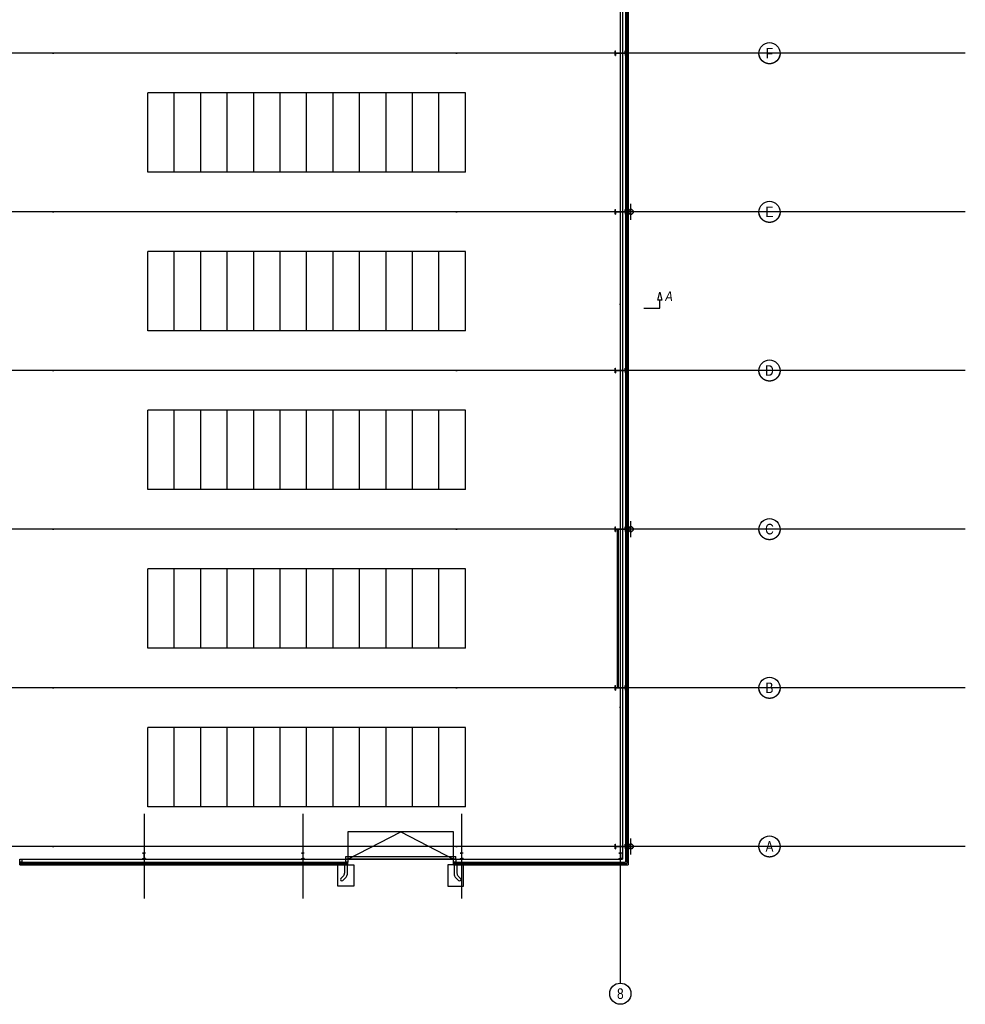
# Model space of a CAD drawing. Header units: millimetres. Extents: x 226749 to 325316, y -44191 to 40236.
# Tile 44 of 164: x 289578 to 325316, y -44191 to -6953. Entities that reach past the tile are written whole.
import ezdxf

# ---------------------------------------------------------------- set-up
doc = ezdxf.new("R2010")
doc.units = ezdxf.units.MM
doc.header["$LTSCALE"] = 100
doc.linetypes.add('DASHDOT', pattern=[25.4, 12.7, -6.35, 0, -6.35])
doc.linetypes.add('HIDDEN', pattern=[9.525, 6.35, -3.175])
doc.layers.add('KG_Building', color=8, linetype='Continuous')
doc.layers.add('KG_BuildingAxis', color=4, linetype='DASHDOT')
doc.styles.add('wymiar', font='arial.ttf', dxfattribs={"width": 0.8})

msp = doc.modelspace()

# ---------------------------------------------------------------- linework, layer by layer
at = {"ltscale": 6}
for p, q in [((312278.43, 39436.07), (312278.43, -43390.58)), ((325315.93, -8220), (268778.43, -8220)), ((325315.93, -14220), (268778.43, -14220)), ((325315.93, -20220), (268778.43, -20220)), ((325315.93, -26220), (268778.43, -26220)), ((325315.93, -32220), (268778.43, -32220)), ((325315.93, -38220), (268778.43, -38220))]:
    msp.add_line(p, q, dxfattribs=at)
at = {"ltscale": 0.45}
for p, q in [((312528.43, 16430), (312528.43, -38870)), ((312528.43, 16430), (312528.43, -38870)), ((289578.43, -38870), (301978.43, -38870)), ((289578.43, -38870), (301978.43, -38870)), ((305978.43, -38870), (312528.43, -38870)), ((305978.43, -38870), (312528.43, -38870))]:
    msp.add_line(p, q, dxfattribs=at)
for p, q in [((312578.43, 16480), (312578.43, -38920)), ((312578.43, 16480), (312578.43, -38920)), ((312358.43, 16260), (312358.43, -38700)), ((312358.43, 16260), (312358.43, -38700)), ((312478.43, 16380), (312478.43, -38820)), ((312478.43, 16380), (312478.43, -38820)), ((312078.43, -8130), (312091.93, -8130)), ((312078.43, -8310), (312078.43, -8130)), ((312078.43, -8130), (312091.93, -8130)), ((312078.43, -8310), (312078.43, -8130)), ((312091.93, -8194.7), (312091.93, -8130)), ((312091.93, -8194.7), (312091.93, -8130)), ((312464.93, -8130), (312478.43, -8130)), ((312464.93, -8194.7), (312464.93, -8130)), ((312464.93, -8130), (312478.43, -8130)), ((312464.93, -8194.7), (312464.93, -8130)), ((312478.43, -8310), (312478.43, -8130)), ((312478.43, -8310), (312478.43, -8130)), ((312078.43, -8310), (312091.93, -8310)), ((312078.43, -8310), (312091.93, -8310)), ((312091.93, -8245.3), (312091.93, -8310)), ((312091.93, -8245.3), (312091.93, -8310)), ((312112.93, -8215.7), (312443.93, -8215.7)), ((312112.93, -8215.7), (312443.93, -8215.7)), ((312112.93, -8224.3), (312443.93, -8224.3)), ((312112.93, -8224.3), (312443.93, -8224.3)), ((312464.93, -8245.3), (312464.93, -8310)), ((312464.93, -8245.3), (312464.93, -8310)), ((312464.93, -8310), (312478.43, -8310)), ((312464.93, -8310), (312478.43, -8310)), ((312078.43, -14130), (312091.93, -14130)), ((312078.43, -14310), (312078.43, -14130)), ((312078.43, -14130), (312091.93, -14130)), ((312078.43, -14310), (312078.43, -14130)), ((312091.93, -14194.7), (312091.93, -14130)), ((312091.93, -14194.7), (312091.93, -14130)), ((312464.93, -14130), (312478.43, -14130)), ((312464.93, -14194.7), (312464.93, -14130)), ((312464.93, -14130), (312478.43, -14130)), ((312464.93, -14194.7), (312464.93, -14130)), ((312478.43, -14310), (312478.43, -14130)), ((312478.43, -14310), (312478.43, -14130)), ((312678.43, -14520), (312678.43, -13920)), ((312678.43, -14520), (312678.43, -13920)), ((312078.43, -14310), (312091.93, -14310)), ((312078.43, -14310), (312091.93, -14310)), ((312091.93, -14245.3), (312091.93, -14310)), ((312091.93, -14245.3), (312091.93, -14310)), ((312112.93, -14215.7), (312443.93, -14215.7)), ((312112.93, -14215.7), (312443.93, -14215.7)), ((312112.93, -14224.3), (312443.93, -14224.3)), ((312112.93, -14224.3), (312443.93, -14224.3)), ((312464.93, -14245.3), (312464.93, -14310)), ((312464.93, -14245.3), (312464.93, -14310)), ((312464.93, -14310), (312478.43, -14310)), ((312464.93, -14310), (312478.43, -14310)), ((312078.43, -20130), (312091.93, -20130)), ((312078.43, -20310), (312078.43, -20130)), ((312078.43, -20130), (312091.93, -20130)), ((312078.43, -20310), (312078.43, -20130)), ((312078.43, -20310), (312091.93, -20310)), ((312078.43, -20310), (312091.93, -20310)), ((312091.93, -20194.7), (312091.93, -20130)), ((312091.93, -20194.7), (312091.93, -20130)), ((312091.93, -20245.3), (312091.93, -20310)), ((312091.93, -20245.3), (312091.93, -20310)), ((312112.93, -20215.7), (312443.93, -20215.7)), ((312112.93, -20215.7), (312443.93, -20215.7)), ((312112.93, -20224.3), (312443.93, -20224.3)), ((312112.93, -20224.3), (312443.93, -20224.3)), ((312464.93, -20130), (312478.43, -20130)), ((312464.93, -20194.7), (312464.93, -20130)), ((312464.93, -20130), (312478.43, -20130)), ((312464.93, -20194.7), (312464.93, -20130)), ((312464.93, -20245.3), (312464.93, -20310)), ((312464.93, -20245.3), (312464.93, -20310)), ((312464.93, -20310), (312478.43, -20310)), ((312464.93, -20310), (312478.43, -20310)), ((312478.43, -20310), (312478.43, -20130)), ((312478.43, -20310), (312478.43, -20130)), ((312678.43, -26520), (312678.43, -25920)), ((312678.43, -26520), (312678.43, -25920)), ((312078.43, -26130), (312091.93, -26130)), ((312078.43, -26310), (312078.43, -26130)), ((312078.43, -26130), (312091.93, -26130)), ((312078.43, -26310), (312078.43, -26130)), ((312078.43, -26310), (312091.93, -26310)), ((312078.43, -26310), (312091.93, -26310)), ((312091.93, -26194.7), (312091.93, -26130)), ((312091.93, -26194.7), (312091.93, -26130)), ((312091.93, -26245.3), (312091.93, -26310)), ((312091.93, -26245.3), (312091.93, -26310)), ((312112.93, -26215.7), (312443.93, -26215.7)), ((312112.93, -26215.7), (312443.93, -26215.7)), ((312112.93, -26224.3), (312443.93, -26224.3)), ((312112.93, -26224.3), (312443.93, -26224.3)), ((312464.93, -26130), (312478.43, -26130)), ((312464.93, -26194.7), (312464.93, -26130)), ((312464.93, -26130), (312478.43, -26130)), ((312464.93, -26194.7), (312464.93, -26130)), ((312464.93, -26245.3), (312464.93, -26310)), ((312464.93, -26245.3), (312464.93, -26310)), ((312464.93, -26310), (312478.43, -26310)), ((312464.93, -26310), (312478.43, -26310)), ((312478.43, -26310), (312478.43, -26130)), ((312478.43, -26310), (312478.43, -26130)), ((312078.43, -32130), (312091.93, -32130)), ((312078.43, -32310), (312078.43, -32130)), ((312078.43, -32130), (312091.93, -32130)), ((312078.43, -32310), (312078.43, -32130)), ((312078.43, -32310), (312091.93, -32310)), ((312078.43, -32310), (312091.93, -32310)), ((312091.93, -32194.7), (312091.93, -32130)), ((312091.93, -32194.7), (312091.93, -32130)), ((312091.93, -32245.3), (312091.93, -32310)), ((312091.93, -32245.3), (312091.93, -32310)), ((312112.93, -32215.7), (312443.93, -32215.7)), ((312112.93, -32215.7), (312443.93, -32215.7)), ((312112.93, -32224.3), (312443.93, -32224.3)), ((312112.93, -32224.3), (312443.93, -32224.3)), ((312464.93, -32130), (312478.43, -32130)), ((312464.93, -32194.7), (312464.93, -32130)), ((312464.93, -32130), (312478.43, -32130)), ((312464.93, -32194.7), (312464.93, -32130)), ((312464.93, -32245.3), (312464.93, -32310)), ((312464.93, -32245.3), (312464.93, -32310)), ((312464.93, -32310), (312478.43, -32310)), ((312464.93, -32310), (312478.43, -32310)), ((312478.43, -32310), (312478.43, -32130)), ((312478.43, -32310), (312478.43, -32130)), ((312678.43, -38520), (312678.43, -37920)), ((312678.43, -38520), (312678.43, -37920)), ((312078.43, -38130), (312091.93, -38130)), ((312078.43, -38310), (312078.43, -38130)), ((312078.43, -38130), (312091.93, -38130)), ((312078.43, -38310), (312078.43, -38130)), ((312078.43, -38310), (312091.93, -38310)), ((312078.43, -38310), (312091.93, -38310)), ((312091.93, -38194.7), (312091.93, -38130)), ((312091.93, -38194.7), (312091.93, -38130)), ((312091.93, -38245.3), (312091.93, -38310)), ((312091.93, -38245.3), (312091.93, -38310)), ((312112.93, -38215.7), (312443.93, -38215.7)), ((312112.93, -38215.7), (312443.93, -38215.7)), ((312112.93, -38224.3), (312443.93, -38224.3)), ((312112.93, -38224.3), (312443.93, -38224.3)), ((312464.93, -38130), (312478.43, -38130)), ((312464.93, -38194.7), (312464.93, -38130)), ((312464.93, -38130), (312478.43, -38130)), ((312464.93, -38194.7), (312464.93, -38130)), ((312464.93, -38245.3), (312464.93, -38310)), ((312464.93, -38245.3), (312464.93, -38310)), ((312464.93, -38310), (312478.43, -38310)), ((312464.93, -38310), (312478.43, -38310)), ((312478.43, -38310), (312478.43, -38130)), ((312478.43, -38310), (312478.43, -38130)), ((289578.43, -38700), (312358.43, -38700)), ((289578.43, -38820), (289578.43, -38700)), ((289578.43, -38700), (289658.43, -38700)), ((289578.43, -38700), (312358.43, -38700)), ((289658.43, -38700), (289658.43, -38820)), ((294223.43, -38470), (294223.43, -38479.2)), ((294333.43, -38470), (294223.43, -38470)), ((294223.43, -38470), (294223.43, -38479.2)), ((294333.43, -38470), (294223.43, -38470)), ((294223.43, -38479.2), (294263.48, -38479.2)), ((294223.43, -38479.2), (294263.48, -38479.2)), ((294223.43, -38680.8), (294223.43, -38690)), ((294223.43, -38680.8), (294263.48, -38680.8)), ((294223.43, -38680.8), (294223.43, -38690)), ((294223.43, -38680.8), (294263.48, -38680.8)), ((294333.43, -38690), (294223.43, -38690)), ((294333.43, -38690), (294223.43, -38690)), ((294275.48, -38491.2), (294275.48, -38668.8)), ((294275.48, -38491.2), (294275.48, -38668.8)), ((294281.38, -38491.2), (294281.38, -38668.8)), ((294281.38, -38491.2), (294281.38, -38668.8)), ((294333.43, -38479.2), (294293.38, -38479.2)), ((294333.43, -38479.2), (294293.38, -38479.2)), ((294333.43, -38680.8), (294293.38, -38680.8)), ((294333.43, -38680.8), (294293.38, -38680.8)), ((294333.43, -38470), (294333.43, -38479.2)), ((294333.43, -38470), (294333.43, -38479.2)), ((294333.43, -38680.8), (294333.43, -38690)), ((294333.43, -38680.8), (294333.43, -38690)), ((300223.43, -38470), (300223.43, -38479.2)), ((300333.43, -38470), (300223.43, -38470)), ((300223.43, -38470), (300223.43, -38479.2)), ((300333.43, -38470), (300223.43, -38470)), ((300223.43, -38479.2), (300263.48, -38479.2)), ((300223.43, -38479.2), (300263.48, -38479.2)), ((300223.43, -38680.8), (300223.43, -38690)), ((300223.43, -38680.8), (300263.48, -38680.8)), ((300223.43, -38680.8), (300223.43, -38690)), ((300223.43, -38680.8), (300263.48, -38680.8)), ((300333.43, -38690), (300223.43, -38690)), ((300333.43, -38690), (300223.43, -38690)), ((300275.48, -38491.2), (300275.48, -38668.8)), ((300275.48, -38491.2), (300275.48, -38668.8)), ((300281.38, -38491.2), (300281.38, -38668.8)), ((300281.38, -38491.2), (300281.38, -38668.8)), ((300333.43, -38479.2), (300293.38, -38479.2)), ((300333.43, -38479.2), (300293.38, -38479.2)), ((300333.43, -38680.8), (300293.38, -38680.8)), ((300333.43, -38680.8), (300293.38, -38680.8)), ((300333.43, -38470), (300333.43, -38479.2)), ((300333.43, -38470), (300333.43, -38479.2)), ((300333.43, -38680.8), (300333.43, -38690)), ((300333.43, -38680.8), (300333.43, -38690)), ((301898.43, -38700), (301898.43, -38600)), ((301898.43, -38600), (306058.43, -38600)), ((301898.43, -38700), (301898.43, -38600)), ((301898.43, -38600), (306058.43, -38600)), ((306058.43, -38700), (301898.43, -38700)), ((301898.43, -38820), (301898.43, -38700)), ((301898.43, -38700), (301978.43, -38700)), ((306058.43, -38700), (301898.43, -38700)), ((301978.43, -38700), (301978.43, -38820)), ((305978.43, -38820), (305978.43, -38700)), ((305978.43, -38700), (306058.43, -38700)), ((306058.43, -38700), (306058.43, -38600)), ((306058.43, -38700), (306058.43, -38600)), ((306058.43, -38700), (306058.43, -38820)), ((306223.43, -38470), (306223.43, -38479.2)), ((306333.43, -38470), (306223.43, -38470)), ((306223.43, -38470), (306223.43, -38479.2)), ((306333.43, -38470), (306223.43, -38470)), ((306223.43, -38479.2), (306263.48, -38479.2)), ((306223.43, -38479.2), (306263.48, -38479.2)), ((306223.43, -38680.8), (306223.43, -38690)), ((306223.43, -38680.8), (306263.48, -38680.8)), ((306223.43, -38680.8), (306223.43, -38690)), ((306223.43, -38680.8), (306263.48, -38680.8)), ((306333.43, -38690), (306223.43, -38690)), ((306333.43, -38690), (306223.43, -38690)), ((306275.48, -38491.2), (306275.48, -38668.8)), ((306275.48, -38491.2), (306275.48, -38668.8)), ((306281.38, -38491.2), (306281.38, -38668.8)), ((306281.38, -38491.2), (306281.38, -38668.8)), ((306333.43, -38479.2), (306293.38, -38479.2)), ((306333.43, -38479.2), (306293.38, -38479.2)), ((306333.43, -38680.8), (306293.38, -38680.8)), ((306333.43, -38680.8), (306293.38, -38680.8)), ((306333.43, -38470), (306333.43, -38479.2)), ((306333.43, -38470), (306333.43, -38479.2)), ((306333.43, -38680.8), (306333.43, -38690)), ((306333.43, -38680.8), (306333.43, -38690)), ((312223.43, -38470), (312223.43, -38479.2)), ((312333.43, -38470), (312223.43, -38470)), ((312223.43, -38470), (312223.43, -38479.2)), ((312333.43, -38470), (312223.43, -38470)), ((312223.43, -38479.2), (312263.48, -38479.2)), ((312223.43, -38479.2), (312263.48, -38479.2)), ((312223.43, -38680.8), (312223.43, -38690)), ((312223.43, -38680.8), (312263.48, -38680.8)), ((312223.43, -38680.8), (312223.43, -38690)), ((312223.43, -38680.8), (312263.48, -38680.8)), ((312333.43, -38690), (312223.43, -38690)), ((312333.43, -38690), (312223.43, -38690)), ((312275.48, -38491.2), (312275.48, -38668.8)), ((312275.48, -38491.2), (312275.48, -38668.8)), ((312281.38, -38491.2), (312281.38, -38668.8)), ((312281.38, -38491.2), (312281.38, -38668.8)), ((312333.43, -38479.2), (312293.38, -38479.2)), ((312333.43, -38479.2), (312293.38, -38479.2)), ((312333.43, -38680.8), (312293.38, -38680.8)), ((312333.43, -38680.8), (312293.38, -38680.8)), ((312333.43, -38470), (312333.43, -38479.2)), ((312333.43, -38470), (312333.43, -38479.2)), ((312333.43, -38680.8), (312333.43, -38690)), ((312333.43, -38680.8), (312333.43, -38690)), ((289578.43, -38820), (301978.43, -38820)), ((289578.43, -38920), (289578.43, -38820)), ((289578.43, -38920), (289578.43, -38820)), ((289658.43, -38820), (289578.43, -38820)), ((289578.43, -38820), (301978.43, -38820)), ((289578.43, -38920), (289578.43, -38820)), ((289578.43, -38920), (289578.43, -38820)), ((289578.43, -38920), (301978.43, -38920)), ((289578.43, -38920), (301978.43, -38920)), ((301978.43, -38820), (301898.43, -38820)), ((301978.43, -38920), (301978.43, -38820)), ((301978.43, -38920), (301978.43, -38820)), ((305978.43, -38820), (312478.43, -38820)), ((305978.43, -38920), (305978.43, -38820)), ((306058.43, -38820), (305978.43, -38820)), ((305978.43, -38820), (312478.43, -38820)), ((305978.43, -38920), (305978.43, -38820)), ((305978.43, -38920), (312578.43, -38920)), ((305978.43, -38920), (312578.43, -38920))]:
    msp.add_line(p, q)
at = {"ltscale": 50}
for p, q in [((306422.24, -9720), (294422.24, -9720)), ((294422.24, -12720), (294422.24, -9720)), ((295422.24, -12720), (295422.24, -9720)), ((296422.24, -12720), (296422.24, -9720)), ((297422.24, -12720), (297422.24, -9720)), ((298422.24, -12720), (298422.24, -9720)), ((299422.24, -12720), (299422.24, -9720)), ((300422.24, -12720), (300422.24, -9720)), ((301422.24, -12720), (301422.24, -9720)), ((302422.24, -12720), (302422.24, -9720)), ((303422.24, -12720), (303422.24, -9720)), ((304422.24, -12720), (304422.24, -9720)), ((305422.24, -12720), (305422.24, -9720)), ((306422.24, -12720), (306422.24, -9720)), ((306422.24, -12720), (294422.24, -12720)), ((306422.24, -15720), (294422.24, -15720)), ((294422.24, -18720), (294422.24, -15720)), ((295422.24, -18720), (295422.24, -15720)), ((296422.24, -18720), (296422.24, -15720)), ((297422.24, -18720), (297422.24, -15720)), ((298422.24, -18720), (298422.24, -15720)), ((299422.24, -18720), (299422.24, -15720)), ((300422.24, -18720), (300422.24, -15720)), ((301422.24, -18720), (301422.24, -15720)), ((302422.24, -18720), (302422.24, -15720)), ((303422.24, -18720), (303422.24, -15720)), ((304422.24, -18720), (304422.24, -15720)), ((305422.24, -18720), (305422.24, -15720)), ((306422.24, -18720), (306422.24, -15720)), ((306422.24, -18720), (294422.24, -18720)), ((306422.24, -21720), (294422.24, -21720)), ((294422.24, -24720), (294422.24, -21720)), ((295422.24, -24720), (295422.24, -21720)), ((296422.24, -24720), (296422.24, -21720)), ((297422.24, -24720), (297422.24, -21720)), ((298422.24, -24720), (298422.24, -21720)), ((299422.24, -24720), (299422.24, -21720)), ((300422.24, -24720), (300422.24, -21720)), ((301422.24, -24720), (301422.24, -21720)), ((302422.24, -24720), (302422.24, -21720)), ((303422.24, -24720), (303422.24, -21720)), ((304422.24, -24720), (304422.24, -21720)), ((305422.24, -24720), (305422.24, -21720)), ((306422.24, -24720), (306422.24, -21720)), ((306422.24, -24720), (294422.24, -24720)), ((306422.24, -27720), (294422.24, -27720)), ((294422.24, -30720), (294422.24, -27720)), ((295422.24, -30720), (295422.24, -27720)), ((296422.24, -30720), (296422.24, -27720)), ((297422.24, -30720), (297422.24, -27720)), ((298422.24, -30720), (298422.24, -27720)), ((299422.24, -30720), (299422.24, -27720)), ((300422.24, -30720), (300422.24, -27720)), ((301422.24, -30720), (301422.24, -27720)), ((302422.24, -30720), (302422.24, -27720)), ((303422.24, -30720), (303422.24, -27720)), ((304422.24, -30720), (304422.24, -27720)), ((305422.24, -30720), (305422.24, -27720)), ((306422.24, -30720), (306422.24, -27720)), ((306422.24, -30720), (294422.24, -30720)), ((306422.24, -33720), (294422.24, -33720)), ((294422.24, -36720), (294422.24, -33720)), ((295422.24, -36720), (295422.24, -33720)), ((296422.24, -36720), (296422.24, -33720)), ((297422.24, -36720), (297422.24, -33720)), ((298422.24, -36720), (298422.24, -33720)), ((299422.24, -36720), (299422.24, -33720)), ((300422.24, -36720), (300422.24, -33720)), ((301422.24, -36720), (301422.24, -33720)), ((302422.24, -36720), (302422.24, -33720)), ((303422.24, -36720), (303422.24, -33720)), ((304422.24, -36720), (304422.24, -33720)), ((305422.24, -36720), (305422.24, -33720)), ((306422.24, -36720), (306422.24, -33720)), ((306422.24, -36720), (294422.24, -36720))]:
    msp.add_line(p, q, dxfattribs=at)
at = {"lineweight": 30, "ltscale": 0.05}
for p, q in [((313168.07, -17858.11), (313768.06, -17858.11)), ((313768.06, -17858.11), (313768.06, -17558.11))]:
    msp.add_line(p, q, dxfattribs=at)
at = {"lineweight": 50, "ltscale": 3}
msp.add_line((312178.43, -26224.3), (312178.43, -32215.7), dxfattribs=at)
msp.add_line((312178.43, -26224.3), (312178.43, -32215.7), dxfattribs=at)
at = {"ltscale": 4}
for p, q in [((294278.43, -36990), (294278.43, -40190)), ((294278.43, -36990), (294278.43, -40190)), ((300278.43, -36990), (300278.43, -40190)), ((300278.43, -36990), (300278.43, -40190)), ((306278.43, -36990), (306278.43, -40190)), ((306278.43, -36990), (306278.43, -40190))]:
    msp.add_line(p, q, dxfattribs=at)
at = {"ltscale": 25}
for p, q in [((301978.43, -37661.86), (301978.43, -38700)), ((305978.43, -37661.86), (301978.43, -37661.86)), ((301978.43, -38700), (303978.43, -37661.86)), ((301978.43, -37661.86), (301978.43, -38700)), ((305978.43, -37661.86), (301978.43, -37661.86)), ((301978.43, -38700), (303978.43, -37661.86)), ((303978.43, -37661.86), (305978.43, -38700)), ((303978.43, -37661.86), (305978.43, -38700)), ((305978.43, -38700), (305978.43, -37661.86)), ((305978.43, -38700), (305978.43, -37661.86))]:
    msp.add_line(p, q, dxfattribs=at)
at = {"ltscale": 15}
for p, q in [((301603.43, -39720), (301603.43, -38920)), ((301603.43, -38920), (302203.43, -38920)), ((302203.43, -38920), (302203.43, -39720)), ((305753.43, -38920), (305753.43, -39720)), ((306353.43, -38920), (305753.43, -38920)), ((306353.43, -39720), (306353.43, -38920)), ((302203.43, -39720), (301603.43, -39720)), ((305753.43, -39720), (306353.43, -39720))]:
    msp.add_line(p, q, dxfattribs=at)
at = {"lineweight": 25}
for p, q in [((301853.43, -38920), (301853.43, -39226.8)), ((301953.43, -38920), (301953.43, -39288.93)), ((306003.43, -38920), (306003.43, -39288.93)), ((306103.43, -38920), (306103.43, -39226.8)), ((301718.08, -39434.64), (301802.18, -39350.55)), ((301788.79, -39505.35), (301916.82, -39377.32)), ((306168.08, -39505.35), (306040.04, -39377.32)), ((306238.79, -39434.64), (306154.69, -39350.55))]:
    msp.add_line(p, q, dxfattribs=at)
at = {"lineweight": 30}
msp.add_lwpolyline([(313768.06, -17258.11), (313843.07, -17558.11), (313693.06, -17558.11), (313768.06, -17258.11)], dxfattribs=at)
for points in [[(289578.43, -38820), (289578.43, -38700), (289658.43, -38700), (289658.43, -38820), (289578.43, -38820)], [(301898.43, -38820), (301898.43, -38700), (301978.43, -38700), (301978.43, -38820), (301898.43, -38820)], [(305978.43, -38820), (305978.43, -38700), (306058.43, -38700), (306058.43, -38820), (305978.43, -38820)]]:
    msp.add_lwpolyline(points)
for centre in [(317915.93, -8220), (317915.93, -14220), (317915.93, -20220), (317915.93, -26220), (317915.93, -32220), (317915.93, -38220), (312278.43, -43790.58), (312278.43, -43790.58)]:
    msp.add_circle(centre, 400)
at = {"lineweight": 35}
for centre in [(312678.43, -14220), (312678.43, -14220), (312678.43, -26220), (312678.43, -26220), (312678.43, -38220), (312678.43, -38220)]:
    msp.add_circle(centre, 90, dxfattribs=at)
for centre, radius, start, end in [((312112.93, -8194.7), 21, 180, 270), ((312112.93, -8194.7), 21, 180, 270), ((312112.93, -8245.3), 21, 90, 180), ((312112.93, -8245.3), 21, 90, 180), ((312443.93, -8194.7), 21, 270, 0), ((312443.93, -8194.7), 21, 270, 0), ((312443.93, -8245.3), 21, 0, 90), ((312443.93, -8245.3), 21, 0, 90), ((312112.93, -14194.7), 21, 180, 270), ((312112.93, -14194.7), 21, 180, 270), ((312112.93, -14245.3), 21, 90, 180), ((312112.93, -14245.3), 21, 90, 180), ((312443.93, -14194.7), 21, 270, 0), ((312443.93, -14194.7), 21, 270, 0), ((312443.93, -14245.3), 21, 0, 90), ((312443.93, -14245.3), 21, 0, 90), ((312112.93, -20194.7), 21, 180, 270), ((312112.93, -20194.7), 21, 180, 270), ((312112.93, -20245.3), 21, 90, 180), ((312112.93, -20245.3), 21, 90, 180), ((312443.93, -20194.7), 21, 270, 0), ((312443.93, -20194.7), 21, 270, 0), ((312443.93, -20245.3), 21, 0, 90), ((312443.93, -20245.3), 21, 0, 90), ((312112.93, -26194.7), 21, 180, 270), ((312112.93, -26194.7), 21, 180, 270), ((312112.93, -26245.3), 21, 90, 180), ((312112.93, -26245.3), 21, 90, 180), ((312443.93, -26194.7), 21, 270, 0), ((312443.93, -26194.7), 21, 270, 0), ((312443.93, -26245.3), 21, 0, 90), ((312443.93, -26245.3), 21, 0, 90), ((312112.93, -32194.7), 21, 180, 270), ((312112.93, -32194.7), 21, 180, 270), ((312112.93, -32245.3), 21, 90, 180), ((312112.93, -32245.3), 21, 90, 180), ((312443.93, -32194.7), 21, 270, 0), ((312443.93, -32194.7), 21, 270, 0), ((312443.93, -32245.3), 21, 0, 90), ((312443.93, -32245.3), 21, 0, 90), ((312112.93, -38194.7), 21, 180, 270), ((312112.93, -38194.7), 21, 180, 270), ((312112.93, -38245.3), 21, 90, 180), ((312112.93, -38245.3), 21, 90, 180), ((312443.93, -38194.7), 21, 270, 0), ((312443.93, -38194.7), 21, 270, 0), ((312443.93, -38245.3), 21, 0, 90), ((312443.93, -38245.3), 21, 0, 90), ((294263.48, -38491.2), 12, 0, 90), ((294263.48, -38491.2), 12, 0, 90), ((294263.48, -38668.8), 12, 270, 0), ((294263.48, -38668.8), 12, 270, 0), ((294293.38, -38491.2), 12, 90, 180), ((294293.38, -38491.2), 12, 90, 180), ((294293.38, -38668.8), 12, 180, 270), ((294293.38, -38668.8), 12, 180, 270), ((300263.48, -38491.2), 12, 0, 90), ((300263.48, -38491.2), 12, 0, 90), ((300263.48, -38668.8), 12, 270, 0), ((300263.48, -38668.8), 12, 270, 0), ((300293.38, -38491.2), 12, 90, 180), ((300293.38, -38491.2), 12, 90, 180), ((300293.38, -38668.8), 12, 180, 270), ((300293.38, -38668.8), 12, 180, 270), ((306263.48, -38491.2), 12, 0, 90), ((306263.48, -38491.2), 12, 0, 90), ((306263.48, -38668.8), 12, 270, 0), ((306263.48, -38668.8), 12, 270, 0), ((306293.38, -38491.2), 12, 90, 180), ((306293.38, -38491.2), 12, 90, 180), ((306293.38, -38668.8), 12, 180, 270), ((306293.38, -38668.8), 12, 180, 270), ((312263.48, -38491.2), 12, 0, 90), ((312263.48, -38491.2), 12, 0, 90), ((312263.48, -38668.8), 12, 270, 0), ((312263.48, -38668.8), 12, 270, 0), ((312293.38, -38491.2), 12, 90, 180), ((312293.38, -38491.2), 12, 90, 180), ((312293.38, -38668.8), 12, 180, 270), ((312293.38, -38668.8), 12, 180, 270)]:
    msp.add_arc(centre, radius, start, end)
at = {"lineweight": 25}
for centre, radius, start, end in [((301753.43, -39470), 50, 135, 315), ((301678.43, -39226.8), 175, 315, 0), ((301828.43, -39288.93), 125, 315, 0), ((306128.43, -39288.93), 125, 180, 225), ((306278.43, -39226.8), 175, 180, 225), ((306203.43, -39470), 50, 225, 45)]:
    msp.add_arc(centre, radius, start, end, dxfattribs=at)
at = {"layer": 'KG_Building', "color": 253, "linetype": 'HIDDEN', "ltscale": 50}
for p, q in [((306422.24, -9720), (294422.24, -9720)), ((294422.24, -12720), (294422.24, -9720)), ((295422.24, -12720), (295422.24, -9720)), ((296422.24, -12720), (296422.24, -9720)), ((297422.24, -12720), (297422.24, -9720)), ((298422.24, -12720), (298422.24, -9720)), ((299422.24, -12720), (299422.24, -9720)), ((300422.24, -12720), (300422.24, -9720)), ((301422.24, -12720), (301422.24, -9720)), ((302422.24, -12720), (302422.24, -9720)), ((303422.24, -12720), (303422.24, -9720)), ((304422.24, -12720), (304422.24, -9720)), ((305422.24, -12720), (305422.24, -9720)), ((306422.24, -12720), (306422.24, -9720)), ((306422.24, -12720), (294422.24, -12720)), ((306422.24, -15720), (294422.24, -15720)), ((294422.24, -18720), (294422.24, -15720)), ((295422.24, -18720), (295422.24, -15720)), ((296422.24, -18720), (296422.24, -15720)), ((297422.24, -18720), (297422.24, -15720)), ((298422.24, -18720), (298422.24, -15720)), ((299422.24, -18720), (299422.24, -15720)), ((300422.24, -18720), (300422.24, -15720)), ((301422.24, -18720), (301422.24, -15720)), ((302422.24, -18720), (302422.24, -15720)), ((303422.24, -18720), (303422.24, -15720)), ((304422.24, -18720), (304422.24, -15720)), ((305422.24, -18720), (305422.24, -15720)), ((306422.24, -18720), (306422.24, -15720)), ((306422.24, -18720), (294422.24, -18720)), ((306422.24, -21720), (294422.24, -21720)), ((294422.24, -24720), (294422.24, -21720)), ((295422.24, -24720), (295422.24, -21720)), ((296422.24, -24720), (296422.24, -21720)), ((297422.24, -24720), (297422.24, -21720)), ((298422.24, -24720), (298422.24, -21720)), ((299422.24, -24720), (299422.24, -21720)), ((300422.24, -24720), (300422.24, -21720)), ((301422.24, -24720), (301422.24, -21720)), ((302422.24, -24720), (302422.24, -21720)), ((303422.24, -24720), (303422.24, -21720)), ((304422.24, -24720), (304422.24, -21720)), ((305422.24, -24720), (305422.24, -21720)), ((306422.24, -24720), (306422.24, -21720)), ((306422.24, -24720), (294422.24, -24720)), ((306422.24, -27720), (294422.24, -27720)), ((294422.24, -30720), (294422.24, -27720)), ((295422.24, -30720), (295422.24, -27720)), ((296422.24, -30720), (296422.24, -27720)), ((297422.24, -30720), (297422.24, -27720)), ((298422.24, -30720), (298422.24, -27720)), ((299422.24, -30720), (299422.24, -27720)), ((300422.24, -30720), (300422.24, -27720)), ((301422.24, -30720), (301422.24, -27720)), ((302422.24, -30720), (302422.24, -27720)), ((303422.24, -30720), (303422.24, -27720)), ((304422.24, -30720), (304422.24, -27720)), ((305422.24, -30720), (305422.24, -27720)), ((306422.24, -30720), (306422.24, -27720)), ((306422.24, -30720), (294422.24, -30720)), ((306422.24, -33720), (294422.24, -33720)), ((294422.24, -36720), (294422.24, -33720)), ((295422.24, -36720), (295422.24, -33720)), ((296422.24, -36720), (296422.24, -33720)), ((297422.24, -36720), (297422.24, -33720)), ((298422.24, -36720), (298422.24, -33720)), ((299422.24, -36720), (299422.24, -33720)), ((300422.24, -36720), (300422.24, -33720)), ((301422.24, -36720), (301422.24, -33720)), ((302422.24, -36720), (302422.24, -33720)), ((303422.24, -36720), (303422.24, -33720)), ((304422.24, -36720), (304422.24, -33720)), ((305422.24, -36720), (305422.24, -33720)), ((306422.24, -36720), (306422.24, -33720)), ((306422.24, -36720), (294422.24, -36720))]:
    msp.add_line(p, q, dxfattribs=at)
at = {"layer": 'KG_BuildingAxis', "ltscale": 6}
for p, q in [((312278.43, 39436.07), (312278.43, -43390.58)), ((317515.93, -8220), (260978.43, -8220)), ((317515.93, -14220), (260978.43, -14220)), ((317515.93, -20220), (260978.43, -20220)), ((317515.93, -26220), (260978.43, -26220)), ((317515.93, -32220), (260978.43, -32220)), ((317515.93, -38220), (260978.43, -38220))]:
    msp.add_line(p, q, dxfattribs=at)
at = {"layer": 'KG_BuildingAxis'}
for centre in [(317915.93, -8220), (317915.93, -14220), (317915.93, -20220), (317915.93, -26220), (317915.93, -32220), (317915.93, -38220)]:
    msp.add_circle(centre, 400, dxfattribs=at)

# ---------------------------------------------------------------- texts
at = {"style": 'wymiar', "width": 0.8}
for s, p in [('F', (317771.32, -8420)), ('E', (317761.17, -14420)), ('D', (317749.16, -20420)), ('C', (317752.22, -26420)), ('B', (317762.37, -32420)), ('A', (317767.17, -38420)), ('8', (312154.88, -43987.99))]:
    msp.add_text(s, height=400, dxfattribs=at).set_placement(p)
at = {"ltscale": 0.05, "style": 'wymiar', "oblique": 10, "width": 0.8}
msp.add_text('A', height=375, dxfattribs=at).set_placement((313954.46, -17596.27))
msp.add_text('A', height=375, dxfattribs=at).set_placement((313954.46, -17596.27))
at = {"insert": (312278.43, -43790.58), "char_height": 400, "width": 21.6376, "attachment_point": 5, "style": 'wymiar'}
msp.add_mtext('8', dxfattribs=at)
at = {"layer": 'KG_BuildingAxis', "char_height": 400, "width": 21.6376, "attachment_point": 5, "style": 'wymiar'}
for s, insert in [('F', (317915.93, -8220)), ('E', (317915.93, -14220)), ('D', (317915.93, -20220)), ('C', (317915.93, -26220)), ('B', (317915.93, -32220)), ('A', (317915.93, -38220))]:
    msp.add_mtext(s, dxfattribs=dict(at, insert=insert))

doc.saveas('drawing.dxf')
